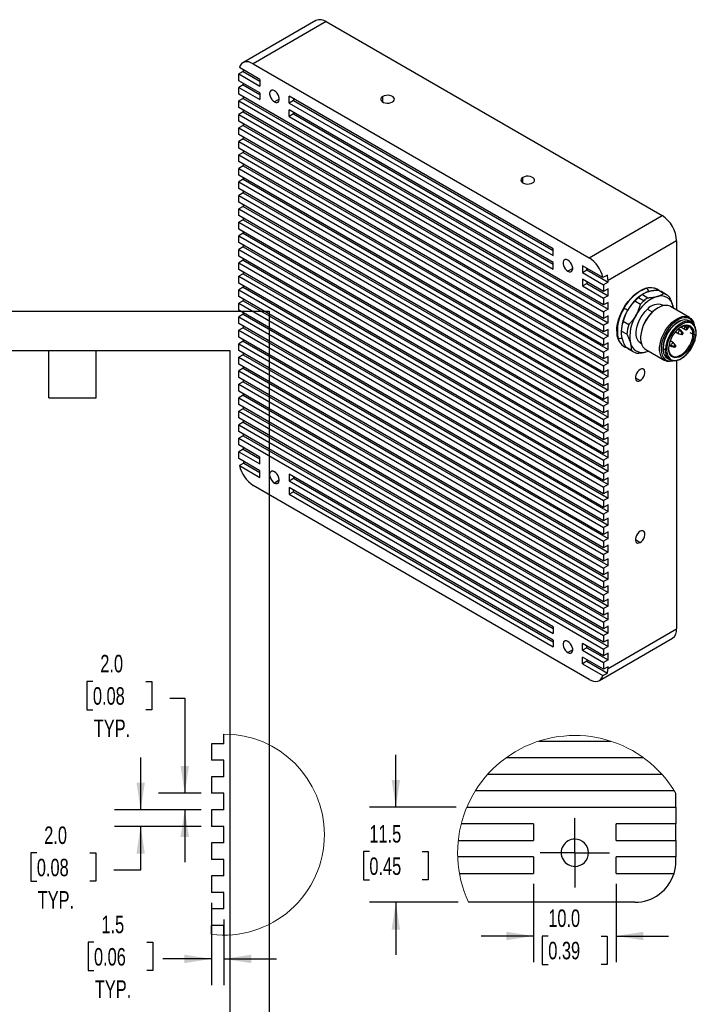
# Model space of a CAD drawing. Header units: millimetres. Extents: x 0 to 543, y 0 to 394.
# Tile 5 of 5: x 359 to 523, y 156 to 394. Entities that reach past the tile are written whole.
import ezdxf

# ---------------------------------------------------------------- set-up
doc = ezdxf.new("R2010")
doc.units = ezdxf.units.MM
doc.header["$LTSCALE"] = 2
doc.linetypes.add('CENTERX2', pattern=[20.32, 12.7, -2.54, 2.54, -2.54])
doc.layers.add('CENTER', color=40, linetype='CENTERX2')
doc.layers.add('DIMENSIONS', color=140, linetype='Continuous', lineweight=25)
doc.layers.add('TEXT', color=140, linetype='Continuous', lineweight=25)
doc.styles.add('SLDTEXTSTYLE0', font='TXT', dxfattribs={"width": 0.7})
doc.dimstyles.new('SLDDIMSTYLE5', dxfattribs={"dimtxt": 4.316016, "dimasz": 6.604, "dimexe": 0, "dimexo": 0.0625, "dimgap": 1.079004, "dimtad": 0, "dimtih": 1, "dimtoh": 1, "dimdec": 1, "dimlfac": 0.5, "dimrnd": 1e-09, "dimzin": 4, "dimdsep": 46, "dimtxsty": 'SLDTEXTSTYLE0', "dimsah": 1, "dimcen": 0.09, "dimadec": 0, "dimazin": 1, "dimtfac": 1, "dimtdec": 1, "dimtmove": 0, "dimatfit": 0, "dimfxl": 0, "dimfrac": 2, "dimtolj": 1, "dimtzin": 12, "dimarcsym": 0})
doc.dimstyles.new('SLDDIMSTYLE6', dxfattribs={"dimtxt": 4.316016, "dimasz": 6.604, "dimexe": 0, "dimexo": 0.0625, "dimgap": 1.079004, "dimtad": 0, "dimtih": 1, "dimtoh": 1, "dimdec": 1, "dimlfac": 0.5, "dimrnd": 1e-09, "dimzin": 12, "dimdsep": 46, "dimtxsty": 'SLDTEXTSTYLE0', "dimsah": 1, "dimcen": 0.09, "dimadec": 0, "dimazin": 3, "dimtfac": 1, "dimtdec": 1, "dimtmove": 0, "dimatfit": 0, "dimfxl": 0, "dimfrac": 2, "dimtolj": 1, "dimtzin": 12, "dimarcsym": 0})

# ---------------------------------------------------------------- blocks, each defined once
blk = doc.blocks.new('_D_17')
at = {"layer": 'DIMENSIONS'}
for p, q in [((376.4, 234.21), (374.95, 234.21)), ((374.95, 234.21), (374.95, 227.35)), ((389.22, 234.21), (390.67, 234.21)), ((390.67, 234.21), (390.67, 227.35)), ((395.02, 230.17), (398.64, 230.17)), ((398.64, 230.17), (398.64, 207.13)), ((374.95, 227.35), (376.4, 227.35)), ((390.67, 227.35), (389.22, 227.35)), ((402.6, 207.13), (392.29, 207.13)), ((402.6, 203.13), (392.29, 203.13)), ((398.64, 203.13), (398.64, 190.43))]:
    blk.add_line(p, q, dxfattribs=at)
for points in [[(398.64, 207.13), (399.66, 213.73), (397.63, 213.73)], [(398.64, 203.13), (397.63, 196.52), (399.66, 196.52)]]:
    blk.add_solid(points, dxfattribs=at)
at = {"layer": 'DIMENSIONS', "char_height": 4.233, "attachment_point": 1, "style": 'SLDTEXTSTYLE0'}
for s, insert in [('2.0', (378.19, 240.64)), ('0.08', (376.4, 232.81)), ('TYP.', (376.61, 224.98))]:
    blk.add_mtext(s, dxfattribs=dict(at, insert=insert))
blk = doc.blocks.new('_D_18')
at = {"layer": 'DIMENSIONS'}
for p, q in [((387.97, 203.13), (387.97, 215.83)), ((402.6, 203.13), (381.62, 203.13)), ((402.6, 199.13), (381.62, 199.13)), ((387.97, 188.64), (387.97, 199.13)), ((362.82, 192.68), (361.37, 192.68)), ((361.37, 192.68), (361.37, 185.82)), ((375.64, 192.68), (377.09, 192.68)), ((377.09, 192.68), (377.09, 185.82)), ((381.44, 188.64), (387.97, 188.64)), ((361.37, 185.82), (362.82, 185.82)), ((377.09, 185.82), (375.64, 185.82))]:
    blk.add_line(p, q, dxfattribs=at)
for points in [[(387.97, 203.13), (388.98, 209.73), (386.95, 209.73)], [(387.97, 199.13), (386.95, 192.52), (388.98, 192.52)]]:
    blk.add_solid(points, dxfattribs=at)
at = {"layer": 'DIMENSIONS', "char_height": 4.233, "attachment_point": 1, "style": 'SLDTEXTSTYLE0'}
for s, insert in [('2.0', (364.61, 199.1)), ('0.08', (362.82, 191.28)), ('TYP.', (363.03, 183.45))]:
    blk.add_mtext(s, dxfattribs=dict(at, insert=insert))
blk = doc.blocks.new('_D_19')
at = {"layer": 'DIMENSIONS'}
for p, q in [((405.14, 180.59), (405.14, 160.69)), ((408.14, 176.59), (408.14, 160.69)), ((376.66, 171.08), (375.22, 171.08)), ((375.22, 171.08), (375.22, 164.22)), ((389.49, 171.08), (390.94, 171.08)), ((390.94, 171.08), (390.94, 164.22)), ((405.14, 167.04), (393.36, 167.04)), ((408.14, 167.04), (420.84, 167.04)), ((375.22, 164.22), (376.66, 164.22)), ((390.94, 164.22), (389.49, 164.22))]:
    blk.add_line(p, q, dxfattribs=at)
for points in [[(405.14, 167.04), (398.53, 168.06), (398.53, 166.02)], [(408.14, 167.04), (414.74, 166.02), (414.74, 168.06)]]:
    blk.add_solid(points, dxfattribs=at)
at = {"layer": 'DIMENSIONS', "char_height": 4.233, "attachment_point": 1, "style": 'SLDTEXTSTYLE0'}
for s, insert in [('1.5', (378.46, 177.5)), ('0.06', (376.66, 169.67)), ('TYP.', (376.87, 161.85))]:
    blk.add_mtext(s, dxfattribs=dict(at, insert=insert))
blk = doc.blocks.new('_D_20')
at = {"layer": 'DIMENSIONS'}
for p, q in [((449.76, 203.74), (449.76, 216.44)), ((464.39, 203.74), (443.41, 203.74)), ((443.35, 193.01), (441.9, 193.01)), ((441.9, 193.01), (441.9, 186.15)), ((456.17, 193.01), (457.62, 193.01)), ((457.62, 193.01), (457.62, 186.15)), ((441.9, 186.15), (443.35, 186.15)), ((457.62, 186.15), (456.17, 186.15)), ((464.84, 180.74), (443.41, 180.74)), ((449.76, 180.74), (449.76, 168.04))]:
    blk.add_line(p, q, dxfattribs=at)
for points in [[(449.76, 203.74), (450.77, 210.34), (448.74, 210.34)], [(449.76, 180.74), (448.74, 174.13), (450.77, 174.13)]]:
    blk.add_solid(points, dxfattribs=at)
at = {"layer": 'DIMENSIONS', "char_height": 4.233, "attachment_point": 1, "style": 'SLDTEXTSTYLE0'}
for s, insert in [('11.5', (443.35, 199.43)), ('0.45', (443.35, 191.61))]:
    blk.add_mtext(s, dxfattribs=dict(at, insert=insert))
blk = doc.blocks.new('_D_21')
at = {"layer": 'DIMENSIONS'}
for p, q in [((483.1, 185.2), (483.1, 166.23)), ((503.1, 185.2), (503.1, 166.23)), ((483.1, 172.58), (470.4, 172.58)), ((486.67, 172.58), (485.22, 172.58)), ((485.22, 172.58), (485.22, 165.72)), ((499.49, 172.58), (500.94, 172.58)), ((500.94, 172.58), (500.94, 165.72)), ((503.1, 172.58), (515.8, 172.58)), ((485.22, 165.72), (486.67, 165.72)), ((500.94, 165.72), (499.49, 165.72))]:
    blk.add_line(p, q, dxfattribs=at)
for points in [[(483.1, 172.58), (476.49, 173.6), (476.49, 171.57)], [(503.1, 172.58), (509.7, 171.57), (509.7, 173.6)]]:
    blk.add_solid(points, dxfattribs=at)
at = {"layer": 'DIMENSIONS', "char_height": 4.233, "attachment_point": 1, "style": 'SLDTEXTSTYLE0'}
for s, insert in [('10.0', (486.67, 179.01)), ('0.39', (486.67, 171.18))]:
    blk.add_mtext(s, dxfattribs=dict(at, insert=insert))
blk = doc.blocks.new('SW_CENTERMARKSYMBOL_11')
at = {"layer": 'CENTER', "color": 0}
for p, q in [((0, 5.08), (0, 8.38)), ((0, 0), (0, 5.08)), ((-5.08, 0), (-8.38, 0)), ((0, 0), (-5.08, 0)), ((0, 0), (0, -5.08)), ((0, 0), (5.08, 0)), ((5.08, 0), (8.38, 0)), ((0, -5.08), (0, -8.38))]:
    blk.add_line(p, q, dxfattribs=at)

msp = doc.modelspace()

# ---------------------------------------------------------------- linework, layer by layer
for p, q in [((430.41, 394.17), (412.73, 383.96)), ((432.91, 393.92), (415.23, 383.71)), ((432.91, 393.92), (514.23, 346.98)), ((412.76, 381.88), (411.7, 381.26)), ((416.82, 379.94), (411.86, 382.8)), ((412.76, 382.28), (412.76, 381.88)), ((412.76, 381.88), (416.82, 379.53)), ((415.23, 383.71), (496.55, 336.77)), ((411.7, 379.63), (411.7, 381.26)), ((411.7, 381.26), (416.82, 378.3)), ((416.82, 376.67), (411.7, 379.63)), ((412.76, 379.02), (412.76, 378.61)), ((416.82, 379.94), (416.82, 378.3)), ((412.76, 378.61), (411.7, 378)), ((411.7, 376.36), (411.7, 378)), ((411.7, 378), (416.82, 375.04)), ((412.76, 378.61), (416.82, 376.26)), ((416.82, 376.67), (416.82, 375.04)), ((500.08, 325.34), (411.7, 376.36)), ((412.76, 375.34), (411.7, 374.73)), ((411.7, 374.73), (500.08, 323.71)), ((411.7, 373.1), (411.7, 374.73)), ((412.76, 375.75), (412.76, 375.34)), ((412.76, 375.34), (501.14, 324.32)), ((421.52, 375.18), (420.36, 374.51)), ((487.89, 338.91), (423.89, 375.86)), ((423.89, 374.22), (423.89, 375.86)), ((424.95, 374.83), (423.89, 374.22)), ((423.89, 374.22), (487.89, 337.28)), ((424.95, 375.24), (424.95, 374.83)), ((424.95, 374.83), (487.89, 338.5)), ((446.59, 374.47), (446.59, 375.82)), ((500.08, 322.07), (411.7, 373.1)), ((412.76, 372.08), (411.7, 371.47)), ((412.76, 372.49), (412.76, 372.08)), ((412.76, 372.08), (501.14, 321.05)), ((487.89, 335.65), (423.89, 372.59)), ((423.89, 370.96), (423.89, 372.59)), ((424.95, 371.98), (424.95, 371.57)), ((411.7, 371.47), (500.08, 320.44)), ((411.7, 369.83), (411.7, 371.47)), ((500.08, 318.81), (411.7, 369.83)), ((424.95, 371.57), (423.89, 370.96)), ((423.89, 370.96), (487.89, 334.01)), ((424.95, 371.57), (487.89, 335.24)), ((412.76, 368.81), (411.7, 368.2)), ((411.7, 368.2), (500.08, 317.17)), ((411.7, 366.57), (411.7, 368.2)), ((412.76, 369.22), (412.76, 368.81)), ((412.76, 368.81), (501.14, 317.79)), ((500.08, 315.54), (411.7, 366.57)), ((412.76, 365.55), (411.7, 364.93)), ((411.7, 364.93), (500.08, 313.91)), ((411.7, 363.3), (411.7, 364.93)), ((412.76, 365.95), (412.76, 365.55)), ((412.76, 365.55), (501.14, 314.52)), ((500.08, 312.27), (411.7, 363.3)), ((412.76, 362.28), (411.7, 361.67)), ((412.76, 362.69), (412.76, 362.28)), ((412.76, 362.28), (501.14, 311.25)), ((411.7, 361.67), (500.08, 310.64)), ((411.7, 360.03), (411.7, 361.67)), ((500.08, 309.01), (411.7, 360.03)), ((412.76, 359.01), (411.7, 358.4)), ((411.7, 358.4), (500.08, 307.38)), ((411.7, 356.77), (411.7, 358.4)), ((412.76, 359.42), (412.76, 359.01)), ((412.76, 359.01), (501.14, 307.99)), ((500.08, 305.74), (411.7, 356.77)), ((412.76, 355.75), (411.7, 355.13)), ((411.7, 355.13), (500.08, 304.11)), ((411.7, 353.5), (411.7, 355.13)), ((412.76, 356.16), (412.76, 355.75)), ((412.76, 355.75), (501.14, 304.72)), ((480.53, 354.87), (480.53, 356.22)), ((500.08, 302.48), (411.7, 353.5)), ((412.76, 352.89), (412.76, 352.48)), ((412.76, 352.48), (411.7, 351.87)), ((411.7, 350.24), (411.7, 351.87)), ((411.7, 351.87), (500.08, 300.84)), ((412.76, 352.48), (501.14, 301.46)), ((500.08, 299.21), (411.7, 350.24)), ((412.76, 349.21), (411.7, 348.6)), ((411.7, 348.6), (500.08, 297.58)), ((411.7, 346.97), (411.7, 348.6)), ((412.76, 349.62), (412.76, 349.21)), ((412.76, 349.21), (501.14, 298.19)), ((500.08, 295.94), (411.7, 346.97)), ((412.76, 345.95), (411.7, 345.34)), ((412.76, 346.36), (412.76, 345.95)), ((412.76, 345.95), (501.14, 294.92)), ((496.55, 336.77), (514.23, 346.98)), ((411.7, 343.7), (411.7, 345.34)), ((411.7, 345.34), (500.08, 294.31)), ((500.08, 292.68), (411.7, 343.7)), ((412.76, 342.68), (411.7, 342.07)), ((411.7, 342.07), (500.08, 291.04)), ((411.7, 340.44), (411.7, 342.07)), ((412.76, 343.09), (412.76, 342.68)), ((412.76, 342.68), (501.14, 291.66)), ((517.76, 340.85), (501.14, 331.26)), ((517.76, 340.85), (517.76, 324.1)), ((500.08, 289.41), (411.7, 340.44)), ((412.76, 339.42), (411.7, 338.8)), ((411.7, 338.8), (500.08, 287.78)), ((411.7, 337.17), (411.7, 338.8)), ((412.76, 339.82), (412.76, 339.42)), ((412.76, 339.42), (501.14, 288.39)), ((487.89, 337.28), (487.89, 338.91)), ((500.08, 286.15), (411.7, 337.17)), ((412.76, 336.15), (411.7, 335.54)), ((412.76, 336.56), (412.76, 336.15)), ((412.76, 336.15), (501.14, 285.12)), ((411.7, 333.9), (411.7, 335.54)), ((411.7, 335.54), (500.08, 284.51)), ((500.08, 282.88), (411.7, 333.9)), ((487.89, 334.01), (487.89, 335.65)), ((492.59, 334.16), (491.42, 333.48)), ((499.92, 331.97), (494.96, 334.83)), ((494.96, 334.83), (494.96, 333.2)), ((494.96, 333.2), (496.02, 333.81)), ((496.02, 333.81), (496.02, 334.22)), ((496.02, 333.81), (501.14, 330.85)), ((412.76, 332.88), (411.7, 332.27)), ((411.7, 332.27), (500.08, 281.25)), ((411.7, 330.64), (411.7, 332.27)), ((412.76, 333.29), (412.76, 332.88)), ((412.76, 332.88), (501.14, 281.86)), ((494.96, 333.2), (500.08, 330.24)), ((500.08, 328.61), (494.96, 331.56)), ((494.96, 331.56), (494.96, 329.93)), ((500.98, 332.58), (499.92, 331.97)), ((500.08, 279.61), (411.7, 330.64)), ((412.76, 329.62), (411.7, 329.01)), ((411.7, 329.01), (500.08, 277.98)), ((411.7, 327.37), (411.7, 329.01)), ((412.76, 330.03), (412.76, 329.62)), ((412.76, 329.62), (501.14, 278.59)), ((494.96, 329.93), (496.02, 330.54)), ((494.96, 329.93), (500.08, 326.97)), ((496.02, 330.95), (496.02, 330.54)), ((496.02, 330.54), (501.14, 327.58)), ((501.14, 330.85), (500.08, 330.24)), ((500.08, 330.24), (500.08, 328.61)), ((501.14, 329.22), (500.08, 328.61)), ((501.14, 330.85), (501.14, 331.26)), ((501.14, 327.58), (501.14, 329.22)), ((513.02, 329.15), (512.92, 329.2)), ((500.08, 276.35), (411.7, 327.37)), ((412.76, 326.76), (412.76, 326.35)), ((501.14, 327.58), (500.08, 326.97)), ((500.08, 326.97), (500.08, 325.34)), ((508.52, 327.13), (509.86, 326.35)), ((509.45, 327.86), (510.8, 327.09)), ((509.83, 328.11), (509.63, 327.99)), ((514.6, 328.11), (513.26, 328.88)), ((515.33, 327.82), (513.98, 328.59)), ((412.76, 326.35), (411.7, 325.74)), ((411.7, 325.74), (500.08, 274.71)), ((411.7, 324.11), (411.7, 325.74)), ((412.76, 326.35), (501.14, 275.33)), ((501.14, 325.95), (500.08, 325.34)), ((501.14, 324.32), (500.08, 323.71)), ((501.14, 324.32), (501.14, 325.95)), ((508.97, 325.46), (507.63, 326.24)), ((510.71, 324.3), (511.87, 323.64)), ((513.27, 324.66), (513.09, 324.56)), ((514.52, 325.17), (514.33, 325.27)), ((520.87, 322.31), (516.27, 324.96)), ((516.93, 324.58), (516.8, 325.23)), ((516.8, 325.23), (516.92, 324.59)), ((500.08, 273.08), (411.7, 324.11)), ((412.76, 323.09), (411.7, 322.47)), ((411.7, 320.84), (411.7, 322.47)), ((411.7, 322.47), (500.08, 271.45)), ((412.76, 323.49), (412.76, 323.09)), ((412.76, 323.09), (501.14, 272.06)), ((500.08, 323.71), (500.08, 322.07)), ((501.14, 322.69), (500.08, 322.07)), ((501.14, 321.05), (501.14, 322.69)), ((500.08, 269.81), (411.7, 320.84)), ((412.76, 319.82), (411.7, 319.21)), ((412.76, 320.23), (412.76, 319.82)), ((412.76, 319.82), (501.14, 268.79)), ((501.14, 321.05), (500.08, 320.44)), ((500.08, 320.44), (500.08, 318.81)), ((501.14, 319.42), (500.08, 318.81)), ((501.14, 317.79), (501.14, 319.42)), ((504.84, 321.42), (506.19, 320.64)), ((518.54, 319.17), (518.05, 319.45)), ((518.79, 319.2), (518.17, 319.56)), ((518.77, 320), (519.8, 319.4)), ((519.51, 320.26), (519.8, 320.09)), ((519.8, 320.09), (519.95, 320.35)), ((520.42, 320.33), (520.16, 319.89)), ((520.46, 319.71), (520.76, 320.22)), ((520.49, 319.66), (520.51, 319.69)), ((520.51, 319.68), (520.8, 320.18)), ((521.38, 321.15), (520.81, 321.48)), ((411.7, 319.21), (500.08, 268.18)), ((411.7, 317.57), (411.7, 319.21)), ((500.08, 266.55), (411.7, 317.57)), ((501.14, 317.79), (500.08, 317.17)), ((500.08, 317.17), (500.08, 315.54)), ((504.33, 318.81), (504.33, 318.58)), ((505.7, 318.25), (504.35, 319.02)), ((509.03, 317.52), (509.03, 317.31)), ((517.45, 318.82), (518.29, 318.33)), ((518.35, 318.31), (519.02, 318.21)), ((518.54, 319.17), (519.11, 318.63)), ((519.26, 318.63), (518.84, 319.16)), ((520.98, 318.7), (521.69, 318.3)), ((412.76, 316.55), (411.7, 315.94)), ((411.7, 315.94), (500.08, 264.92)), ((411.7, 314.31), (411.7, 315.94)), ((412.76, 316.96), (412.76, 316.55)), ((412.76, 316.55), (501.14, 265.53)), ((501.14, 316.15), (500.08, 315.54)), ((501.14, 314.52), (501.14, 316.15)), ((504.92, 315.35), (505.02, 315.29)), ((505.37, 315.22), (506.71, 314.44)), ((505.98, 314.74), (507.33, 313.96)), ((509.03, 316.09), (509.22, 315.99)), ((515.04, 314.46), (514.47, 314.79)), ((514.47, 314.79), (514.51, 314.2)), ((515.33, 314.66), (515.32, 314.46)), ((515.82, 314.74), (515.82, 314.9)), ((515.88, 314.83), (515.88, 314.96)), ((515.9, 315.63), (516.52, 315.27)), ((515.93, 315.78), (516.42, 315.5)), ((517.02, 316.14), (516.18, 316.62)), ((517.17, 315.27), (516.42, 315.5)), ((516.58, 315.25), (517.25, 315.15)), ((517.49, 315.56), (517.07, 316.09)), ((500.08, 263.28), (411.7, 314.31)), ((412.76, 313.29), (411.7, 312.67)), ((411.7, 311.04), (411.7, 312.67)), ((411.7, 312.67), (500.08, 261.65)), ((412.76, 313.7), (412.76, 313.29)), ((412.76, 313.29), (501.14, 262.26)), ((501.14, 314.52), (500.08, 313.91)), ((500.08, 313.91), (500.08, 312.27)), ((501.14, 312.89), (500.08, 312.27)), ((501.14, 311.25), (501.14, 312.89)), ((510.27, 314.57), (514.86, 311.92)), ((510.31, 313.98), (510.93, 314.19)), ((510.31, 313.98), (510.92, 314.19)), ((515.08, 313.88), (515.04, 314.46)), ((515.56, 312.38), (516.13, 312.06)), ((500.08, 260.02), (411.7, 311.04)), ((412.76, 310.02), (411.7, 309.41)), ((412.76, 310.43), (412.76, 310.02)), ((412.76, 310.02), (501.14, 259)), ((501.14, 311.25), (500.08, 310.64)), ((500.08, 310.64), (500.08, 309.01)), ((517.76, 311.9), (517.76, 246.95)), ((411.7, 309.41), (500.08, 258.38)), ((411.7, 307.78), (411.7, 309.41)), ((500.08, 256.75), (411.7, 307.78)), ((501.14, 309.62), (500.08, 309.01)), ((501.14, 307.99), (500.08, 307.38)), ((501.14, 307.99), (501.14, 309.62)), ((507.76, 307.72), (508.92, 307.05)), ((412.76, 306.75), (411.7, 306.14)), ((411.7, 306.14), (500.08, 255.12)), ((411.7, 304.51), (411.7, 306.14)), ((412.76, 307.16), (412.76, 306.75)), ((412.76, 306.75), (501.14, 255.73)), ((500.08, 307.38), (500.08, 305.74)), ((501.14, 306.35), (500.08, 305.74)), ((501.14, 304.72), (501.14, 306.35)), ((500.08, 253.48), (411.7, 304.51)), ((412.76, 303.49), (411.7, 302.88)), ((411.7, 302.88), (500.08, 251.85)), ((411.7, 301.24), (411.7, 302.88)), ((412.76, 303.9), (412.76, 303.49)), ((412.76, 303.49), (501.14, 252.46)), ((501.14, 304.72), (500.08, 304.11)), ((500.08, 304.11), (500.08, 302.48)), ((501.14, 303.09), (500.08, 302.48)), ((501.14, 301.46), (501.14, 303.09)), ((500.08, 250.22), (411.7, 301.24)), ((412.76, 300.63), (412.76, 300.22)), ((501.14, 301.46), (500.08, 300.84)), ((500.08, 300.84), (500.08, 299.21)), ((412.76, 300.22), (411.7, 299.61)), ((411.7, 299.61), (500.08, 248.58)), ((411.7, 297.98), (411.7, 299.61)), ((500.08, 246.95), (411.7, 297.98)), ((412.76, 300.22), (501.14, 249.2)), ((501.14, 299.82), (500.08, 299.21)), ((501.14, 298.19), (500.08, 297.58)), ((501.14, 298.19), (501.14, 299.82)), ((412.76, 296.96), (411.7, 296.34)), ((411.7, 296.34), (500.08, 245.32)), ((411.7, 294.71), (411.7, 296.34)), ((412.76, 297.36), (412.76, 296.96)), ((412.76, 296.96), (501.14, 245.93)), ((500.08, 297.58), (500.08, 295.94)), ((501.14, 296.56), (500.08, 295.94)), ((501.14, 294.92), (501.14, 296.56)), ((500.08, 243.69), (411.7, 294.71)), ((412.76, 293.69), (411.7, 293.08)), ((412.76, 294.1), (412.76, 293.69)), ((412.76, 293.69), (501.14, 242.66)), ((501.14, 294.92), (500.08, 294.31)), ((500.08, 294.31), (500.08, 292.68)), ((501.14, 293.29), (500.08, 292.68)), ((501.14, 291.66), (501.14, 293.29)), ((411.7, 293.08), (500.08, 242.05)), ((411.7, 291.44), (411.7, 293.08)), ((416.82, 288.48), (411.7, 291.44)), ((412.76, 290.83), (412.76, 290.42)), ((501.14, 291.66), (500.08, 291.04)), ((500.08, 291.04), (500.08, 289.41)), ((412.76, 290.42), (411.7, 289.81)), ((411.7, 288.18), (411.7, 289.81)), ((411.7, 289.81), (416.82, 286.85)), ((412.76, 290.42), (416.82, 288.08)), ((416.82, 286.85), (416.82, 288.48)), ((501.14, 290.02), (500.08, 289.41)), ((501.14, 288.39), (500.08, 287.78)), ((501.14, 288.39), (501.14, 290.02)), ((416.82, 285.22), (411.7, 288.18)), ((412.92, 287.06), (411.86, 286.45)), ((411.86, 286.45), (416.82, 283.59)), ((412.92, 287.06), (416.82, 284.81)), ((500.08, 287.78), (500.08, 286.15)), ((501.14, 286.76), (500.08, 286.15)), ((501.14, 285.12), (501.14, 286.76)), ((416.82, 283.59), (416.82, 285.22)), ((487.89, 247.46), (423.89, 284.4)), ((423.89, 284.4), (423.89, 282.77)), ((424.95, 283.79), (424.95, 283.38)), ((501.14, 285.12), (500.08, 284.51)), ((500.08, 284.51), (500.08, 282.88)), ((496.55, 234.7), (415.23, 281.65)), ((421.52, 282.91), (420.36, 282.24)), ((423.89, 282.77), (424.95, 283.38)), ((423.89, 282.77), (487.89, 245.83)), ((424.95, 283.38), (487.89, 247.05)), ((501.14, 283.49), (500.08, 282.88)), ((501.14, 281.86), (500.08, 281.25)), ((500.08, 281.25), (500.08, 279.61)), ((501.14, 281.86), (501.14, 283.49)), ((487.89, 244.19), (423.89, 281.14)), ((423.89, 281.14), (423.89, 279.5)), ((423.89, 279.5), (424.95, 280.12)), ((423.89, 279.5), (487.89, 242.56)), ((424.95, 280.12), (424.95, 280.52)), ((424.95, 280.12), (487.89, 243.79)), ((501.14, 280.23), (500.08, 279.61)), ((501.14, 278.59), (501.14, 280.23)), ((501.14, 278.59), (500.08, 277.98)), ((500.08, 277.98), (500.08, 276.35)), ((501.14, 276.96), (500.08, 276.35)), ((501.14, 275.33), (501.14, 276.96)), ((501.14, 275.33), (500.08, 274.71)), ((500.08, 274.71), (500.08, 273.08)), ((501.14, 273.69), (500.08, 273.08)), ((501.14, 272.06), (500.08, 271.45)), ((501.14, 272.06), (501.14, 273.69)), ((500.08, 271.45), (500.08, 269.81)), ((501.14, 270.43), (500.08, 269.81)), ((501.14, 268.79), (501.14, 270.43)), ((501.14, 268.79), (500.08, 268.18)), ((500.08, 268.18), (500.08, 266.55)), ((501.14, 267.16), (500.08, 266.55)), ((501.14, 265.53), (501.14, 267.16)), ((507.76, 268.53), (508.92, 267.85)), ((501.14, 265.53), (500.08, 264.92)), ((500.08, 264.92), (500.08, 263.28)), ((501.14, 263.89), (500.08, 263.28)), ((501.14, 262.26), (500.08, 261.65)), ((501.14, 262.26), (501.14, 263.89)), ((500.08, 261.65), (500.08, 260.02)), ((501.14, 260.63), (500.08, 260.02)), ((501.14, 259), (501.14, 260.63)), ((501.14, 259), (500.08, 258.38)), ((500.08, 258.38), (500.08, 256.75)), ((501.14, 257.36), (500.08, 256.75)), ((501.14, 255.73), (500.08, 255.12)), ((500.08, 255.12), (500.08, 253.48)), ((501.14, 255.73), (501.14, 257.36)), ((501.14, 254.1), (500.08, 253.48)), ((501.14, 252.46), (501.14, 254.1)), ((501.14, 252.46), (500.08, 251.85)), ((500.08, 251.85), (500.08, 250.22)), ((501.14, 250.83), (500.08, 250.22)), ((501.14, 249.2), (501.14, 250.83)), ((501.14, 249.2), (500.08, 248.58)), ((500.08, 248.58), (500.08, 246.95)), ((487.89, 247.46), (487.89, 245.83)), ((501.14, 247.56), (500.08, 246.95)), ((501.14, 245.93), (500.08, 245.32)), ((501.14, 245.93), (501.14, 247.56)), ((501.14, 237.36), (517.76, 246.95)), ((487.89, 244.19), (487.89, 242.56)), ((500.08, 240.42), (494.96, 243.38)), ((494.96, 241.75), (494.96, 243.38)), ((499.05, 234.46), (516.73, 244.66)), ((500.08, 245.32), (500.08, 243.69)), ((501.14, 244.3), (500.08, 243.69)), ((501.14, 242.66), (501.14, 244.3)), ((492.59, 241.89), (491.42, 241.21)), ((496.02, 242.36), (494.96, 241.75)), ((494.96, 241.75), (500.08, 238.79)), ((496.02, 242.36), (496.02, 242.77)), ((496.02, 242.36), (501.14, 239.4)), ((501.14, 242.66), (500.08, 242.05)), ((500.08, 242.05), (500.08, 240.42)), ((501.14, 241.03), (500.08, 240.42)), ((501.14, 239.4), (501.14, 241.03)), ((500.08, 237.15), (494.96, 240.11)), ((494.96, 238.48), (494.96, 240.11)), ((496.02, 239.09), (494.96, 238.48)), ((494.96, 238.48), (499.92, 235.61)), ((496.02, 239.5), (496.02, 239.09)), ((496.02, 239.09), (500.98, 236.23)), ((501.14, 239.4), (500.08, 238.79)), ((500.08, 238.79), (500.08, 237.15)), ((499.92, 235.61), (500.98, 236.23)), ((501.14, 237.77), (500.08, 237.15)), ((501.14, 237.36), (501.14, 237.77)), ((408.14, 219.13), (408.14, 221.45)), ((484.35, 219.74), (501.84, 219.74)), ((408.14, 219.13), (405.14, 219.13)), ((405.14, 219.13), (405.14, 215.13)), ((408.14, 215.13), (405.14, 215.13)), ((408.14, 211.13), (408.14, 215.13)), ((509.72, 215.74), (476.47, 215.74)), ((408.14, 211.13), (405.14, 211.13)), ((405.14, 211.13), (405.14, 207.13)), ((472.01, 211.74), (514.18, 211.74)), ((517.19, 207.74), (469, 207.74)), ((408.14, 207.13), (405.14, 207.13)), ((408.14, 203.13), (408.14, 207.13)), ((517.6, 203.74), (517.6, 207.06)), ((408.14, 203.13), (405.14, 203.13)), ((405.14, 203.13), (405.14, 199.13)), ((466.93, 203.74), (517.6, 203.74)), ((517.6, 203.74), (517.6, 199.74)), ((408.14, 199.13), (405.14, 199.13)), ((408.14, 195.13), (408.14, 199.13)), ((483.1, 199.74), (465.59, 199.74)), ((483.1, 199.74), (483.1, 195.74)), ((517.6, 199.74), (503.1, 199.74)), ((503.1, 195.74), (503.1, 199.74)), ((517.6, 195.74), (517.6, 199.74)), ((464.88, 195.74), (483.1, 195.74)), ((493.1, 192.74), (493.1, 196.04)), ((503.1, 195.74), (517.6, 195.74)), ((517.6, 195.74), (517.6, 191.74)), ((408.14, 195.13), (405.14, 195.13)), ((405.14, 195.13), (405.14, 191.13)), ((408.14, 191.13), (405.14, 191.13)), ((408.14, 187.13), (408.14, 191.13)), ((483.1, 191.74), (464.73, 191.74)), ((483.1, 191.74), (483.1, 187.74)), ((493.1, 192.74), (493.1, 189.44)), ((517.6, 191.74), (503.1, 191.74)), ((503.1, 187.74), (503.1, 191.74)), ((517.6, 190.74), (517.6, 191.74)), ((408.14, 187.13), (405.14, 187.13)), ((405.14, 187.13), (405.14, 183.13)), ((465.16, 187.74), (483.1, 187.74)), ((503.1, 187.74), (517.14, 187.74)), ((408.14, 183.13), (405.14, 183.13)), ((408.14, 179.13), (408.14, 183.13)), ((405.14, 179.13), (405.14, 175.13)), ((408.14, 179.13), (405.14, 179.13)), ((507.6, 180.74), (467.38, 180.74)), ((408.14, 175.13), (405.14, 175.13)), ((405.14, 172.99), (405.14, 175.13)), ((408.14, 172.8), (408.14, 175.13))]:
    msp.add_line(p, q)
at = {"color": 7, "linetype": 'Continuous'}
for p, q in [((0, 323.85), (419.1, 323.85)), ((419.1, 323.85), (419.1, 0))]:
    msp.add_line(p, q, dxfattribs=at)
at = {"flags": 128}
for points in [[(415.23, 383.71), (414.67, 383.98), (414.13, 384.15), (413.62, 384.2), (413.14, 384.13), (412.72, 383.95), (412.36, 383.67), (412.07, 383.28), (411.86, 382.8)], [(420.36, 377.2), (420.03, 377.34), (419.73, 377.35), (419.48, 377.25), (419.3, 377.03), (419.2, 376.71), (419.2, 376.33), (419.3, 375.91), (419.48, 375.48), (419.73, 375.09), (420.03, 374.75), (420.36, 374.51)], [(420.36, 374.51), (420.69, 374.37), (420.99, 374.36), (421.24, 374.46), (421.42, 374.68), (421.51, 375), (421.51, 375.38), (421.42, 375.8), (421.24, 376.23), (420.99, 376.62), (420.69, 376.96), (420.36, 377.2)], [(446.59, 375.82), (446.31, 375.6), (446.15, 375.34), (446.11, 375.07), (446.21, 374.81), (446.44, 374.57), (446.77, 374.38), (447.18, 374.25), (447.64, 374.19), (448.11, 374.21), (448.55, 374.31), (448.92, 374.47)], [(448.92, 374.47), (449.21, 374.69), (449.37, 374.94), (449.4, 375.21), (449.3, 375.47), (449.08, 375.71), (448.75, 375.9), (448.33, 376.03), (447.88, 376.09), (447.41, 376.07), (446.97, 375.98), (446.59, 375.82)], [(480.53, 356.22), (480.25, 356), (480.09, 355.75), (480.05, 355.48), (480.15, 355.21), (480.38, 354.98), (480.71, 354.79), (481.12, 354.66), (481.58, 354.6), (482.05, 354.62), (482.49, 354.71), (482.87, 354.87)], [(482.87, 354.87), (483.15, 355.09), (483.31, 355.35), (483.35, 355.62), (483.25, 355.88), (483.02, 356.12), (482.69, 356.31), (482.28, 356.44), (481.82, 356.5), (481.35, 356.48), (480.91, 356.38), (480.53, 356.22)], [(491.42, 336.18), (491.09, 336.31), (490.79, 336.33), (490.54, 336.22), (490.36, 336), (490.27, 335.69), (490.27, 335.31), (490.36, 334.88), (490.54, 334.46), (490.79, 334.06), (491.09, 333.73), (491.42, 333.48)], [(491.42, 333.48), (491.75, 333.35), (492.05, 333.33), (492.3, 333.44), (492.48, 333.66), (492.58, 333.97), (492.58, 334.36), (492.48, 334.78), (492.3, 335.2), (492.05, 335.6), (491.75, 335.93), (491.42, 336.18)], [(503.27, 319.01), (503.31, 319.87), (503.45, 320.77), (503.68, 321.7), (503.99, 322.64), (504.39, 323.57), (504.86, 324.47), (505.4, 325.35), (505.99, 326.17), (506.63, 326.93), (507.31, 327.61), (508.02, 328.2), (508.74, 328.7), (509.47, 329.09), (510.18, 329.37), (510.88, 329.53), (511.54, 329.58), (512.16, 329.5), (512.73, 329.31), (512.92, 329.2)], [(509.03, 316.09), (508.9, 316.18), (508.54, 316.51), (508.26, 316.95), (508.06, 317.47), (507.95, 318.08), (507.94, 318.75), (508.01, 319.47), (508.18, 320.22), (508.44, 320.97), (508.77, 321.73), (509.17, 322.45), (509.64, 323.14), (510.16, 323.76), (510.71, 324.3)], [(516.27, 324.96), (516.16, 325.02), (515.66, 325.19), (515.12, 325.24), (514.53, 325.17), (513.91, 324.97), (513.27, 324.66), (512.64, 324.24), (512.02, 323.72), (511.43, 323.12), (510.88, 322.43), (510.39, 321.69), (509.96, 320.9), (509.6, 320.09), (509.32, 319.27), (509.14, 318.47), (509.04, 317.69), (509.04, 316.96), (509.14, 316.29), (509.32, 315.69), (509.6, 315.19), (509.96, 314.79), (510.27, 314.57)], [(516.98, 311.81), (516.61, 311.71), (516.02, 311.64), (515.47, 311.69), (514.98, 311.86), (514.55, 312.14), (514.19, 312.54), (513.92, 313.04), (513.73, 313.64), (513.63, 314.31), (513.63, 315.04), (513.73, 315.82), (513.92, 316.62), (514.19, 317.44), (514.55, 318.25), (514.98, 319.04), (515.47, 319.78), (516.02, 320.47), (516.61, 321.07), (517.23, 321.59), (517.87, 322.01), (518.5, 322.32), (519.12, 322.52), (519.71, 322.59), (520.26, 322.54), (520.75, 322.37), (521.18, 322.08), (521.54, 321.69), (521.81, 321.18), (522, 320.59), (522.02, 320.53)], [(521.92, 320.67), (521.75, 321.07), (521.46, 321.53), (521.08, 321.88), (520.63, 322.12), (520.12, 322.24), (519.56, 322.24), (518.97, 322.11), (518.36, 321.87), (517.73, 321.51), (517.12, 321.04), (516.53, 320.49), (515.97, 319.85), (515.46, 319.14), (515.01, 318.38), (514.63, 317.59), (514.34, 316.79), (514.13, 315.99), (514.01, 315.22), (513.98, 314.49), (514.06, 313.81), (514.22, 313.22), (514.47, 312.71), (514.81, 312.3), (515.23, 312), (515.71, 311.82), (516.24, 311.76), (516.81, 311.83)], [(522.46, 318.58), (522.42, 319.23), (522.27, 319.81), (522.03, 320.3), (521.71, 320.68), (521.31, 320.95), (520.85, 321.1), (520.33, 321.12), (519.77, 321.02), (519.57, 320.96)], [(519.8, 319.4), (519.79, 319.41), (519.71, 319.52), (519.68, 319.68), (519.71, 319.89), (519.8, 320.09)], [(519.8, 320.09), (519.85, 320.07), (519.9, 320.04), (519.95, 320.01), (520, 319.98), (520.05, 319.95), (520.09, 319.93), (520.13, 319.91), (520.16, 319.89)], [(520.16, 319.89), (520.12, 319.78), (520.1, 319.68), (520.12, 319.6), (520.16, 319.54), (520.23, 319.53), (520.3, 319.55), (520.38, 319.61), (520.45, 319.7)], [(520.46, 319.71), (520.49, 319.7), (520.51, 319.69), (520.51, 319.68), (520.51, 319.68)], [(520.95, 320.11), (520.92, 320.14), (520.83, 320.2)], [(515.32, 314.46), (515.37, 313.81), (515.52, 313.23), (515.75, 312.75), (516.08, 312.36), (516.47, 312.09), (516.94, 311.94), (517.46, 311.92), (518.02, 312.02), (518.6, 312.24), (519.19, 312.58), (519.77, 313.03), (520.33, 313.57), (520.85, 314.2), (521.31, 314.88), (521.71, 315.61), (522.03, 316.37), (522.27, 317.13), (522.42, 317.88), (522.46, 318.58)], [(521.97, 318.3), (521.92, 317.65), (521.78, 316.97), (521.56, 316.28), (521.25, 315.6), (520.87, 314.94), (520.43, 314.33), (519.95, 313.79), (519.43, 313.33), (518.89, 312.97), (518.36, 312.71), (517.84, 312.58), (517.36, 312.56), (516.92, 312.66), (516.54, 312.88), (516.23, 313.21), (516, 313.64), (515.86, 314.16), (515.82, 314.74)], [(516.68, 313.01), (516.98, 312.88), (517.44, 312.81), (517.95, 312.88), (518.48, 313.07), (519.02, 313.38), (519.55, 313.81), (520.06, 314.32), (520.52, 314.92), (520.92, 315.57), (521.25, 316.26), (521.49, 316.96), (521.64, 317.64), (521.69, 318.3)], [(518.35, 318.31), (518.29, 318.33), (518.21, 318.42), (518.19, 318.56), (518.21, 318.73), (518.29, 318.91), (518.4, 319.06), (518.54, 319.17)], [(518.54, 319.17), (518.67, 319.22), (518.79, 319.2), (518.84, 319.16)], [(519.02, 318.22), (518.99, 318.22), (518.96, 318.27), (518.94, 318.34), (518.96, 318.42), (518.99, 318.5), (519.05, 318.58), (519.11, 318.63)], [(519.11, 318.63), (519.18, 318.66), (519.23, 318.64), (519.25, 318.63)], [(519.19, 318.24), (519.21, 318.25), (519.24, 318.3), (519.25, 318.36), (519.24, 318.43), (519.21, 318.5), (519.17, 318.57), (519.11, 318.63)], [(516.42, 315.5), (516.45, 315.67), (516.52, 315.85), (516.64, 316), (516.77, 316.11), (516.91, 316.16), (517.02, 316.14), (517.07, 316.09)], [(516.58, 315.25), (516.52, 315.27), (516.45, 315.36), (516.42, 315.5)], [(517.17, 315.27), (517.19, 315.36), (517.22, 315.44), (517.28, 315.52), (517.35, 315.57), (517.41, 315.59), (517.47, 315.58), (517.49, 315.57)], [(517.17, 315.27), (517.25, 315.26), (517.33, 315.25), (517.41, 315.27), (517.48, 315.3), (517.53, 315.33), (517.55, 315.38), (517.55, 315.4)], [(517.25, 315.15), (517.22, 315.16), (517.19, 315.21), (517.17, 315.27)], [(516.55, 313.09), (516.58, 313.07), (516.68, 313.01)], [(508.92, 307.05), (509.25, 307.29), (509.55, 307.63), (509.8, 308.02), (509.98, 308.45), (510.08, 308.87), (510.08, 309.25), (509.98, 309.57), (509.8, 309.79), (509.55, 309.89), (509.25, 309.88), (508.92, 309.74)], [(508.92, 309.74), (508.59, 309.5), (508.29, 309.16), (508.04, 308.77), (507.86, 308.34), (507.77, 307.92), (507.77, 307.54), (507.86, 307.22), (508.04, 307), (508.29, 306.9), (508.59, 306.91), (508.92, 307.05)], [(420.36, 284.93), (420.03, 285.07), (419.73, 285.08), (419.48, 284.98), (419.3, 284.76), (419.2, 284.44), (419.2, 284.06), (419.3, 283.64), (419.48, 283.21), (419.73, 282.82), (420.03, 282.48), (420.36, 282.24)], [(420.36, 282.24), (420.69, 282.1), (420.99, 282.09), (421.24, 282.19), (421.42, 282.41), (421.51, 282.73), (421.51, 283.11), (421.42, 283.53), (421.24, 283.96), (420.99, 284.36), (420.69, 284.69), (420.36, 284.93)], [(508.92, 270.55), (508.59, 270.3), (508.29, 269.97), (508.04, 269.57), (507.86, 269.15), (507.77, 268.73), (507.77, 268.34), (507.86, 268.03), (508.04, 267.81), (508.29, 267.7), (508.59, 267.72), (508.92, 267.85)], [(508.92, 267.85), (509.25, 268.1), (509.55, 268.43), (509.8, 268.83), (509.98, 269.25), (510.08, 269.68), (510.08, 270.06), (509.98, 270.37), (509.8, 270.59), (509.55, 270.7), (509.25, 270.68), (508.92, 270.55)], [(491.42, 243.91), (491.09, 244.04), (490.79, 244.06), (490.54, 243.95), (490.36, 243.73), (490.27, 243.42), (490.27, 243.04), (490.36, 242.61), (490.54, 242.19), (490.79, 241.79), (491.09, 241.46), (491.42, 241.21)], [(491.42, 241.21), (491.75, 241.08), (492.05, 241.06), (492.3, 241.17), (492.48, 241.39), (492.58, 241.7), (492.58, 242.09), (492.48, 242.51), (492.3, 242.93), (492.05, 243.33), (491.75, 243.66), (491.42, 243.91)], [(496.55, 234.7), (497.11, 234.43), (497.65, 234.27), (498.16, 234.22), (498.64, 234.29), (499.06, 234.46), (499.42, 234.75), (499.71, 235.14), (499.92, 235.61)]]:
    msp.add_lwpolyline(points, dxfattribs=at)
for centre, radius, start, end in [((431.44, 391.88), 2.51, 54.3411, 114.3485), ((510.12, 340.52), 7.65, 2.4764, 57.5236), ((492.29, 330.2), 7.83, 13.0534, 57.0786), ((495.35, 331.21), 5.79, 0.4524, 13.6262), ((513.96, 319.95), 10.05, 110.2567, 152.8704), ((511.48, 326.23), 3.3, 62.18, 107.6081), ((515.34, 318.83), 10.79, 121.9225, 151.1825), ((516.1, 318.6), 11.41, 131.6456, 137.9771), ((516.31, 318.55), 9.42, 110.2567, 152.8704), ((514.89, 319.97), 9.58, 124.5642, 131.6776), ((516.23, 319.2), 9.58, 124.5642, 131.6776), ((513.98, 324.68), 2.87, 11.07, 108.9193), ((512.62, 326.22), 2.73, 60.0932, 76.5153), ((513.97, 325.47), 2.71, 43.4216, 76.5677), ((513.46, 319.08), 10.05, 147.1309, 189.7398), ((517.44, 317.83), 11.41, 131.6456, 137.9771), ((517.79, 317.16), 8.76, 122.3842, 177.6211), ((513.17, 322.36), 3.14, 68.3368, 141.6601), ((515.11, 318.45), 10.79, 148.8177, 178.082), ((515.84, 317.74), 9.42, 147.1309, 189.7398), ((514.8, 318.13), 10.49, 161.7425, 175.1282), ((516.15, 317.36), 10.49, 161.7425, 175.1282), ((522.29, 314.52), 7.82, 116.9406, 178.0252), ((522.8, 314.23), 7.76, 116.6759, 178.2807), ((522.79, 314.21), 7.47, 115.5116, 176.567), ((522.36, 314.5), 6.56, 120.0095, 176.511), ((519.76, 319.24), 2.47, 64.8964, 114.2637), ((520.11, 318.6), 1.88, 350.6895, 123.1049), ((520.27, 319.22), 2.16, 2.7912, 116.1388), ((520.01, 319.97), 0.52, 327.9395, 329.9984), ((520.41, 319.61), 0.101, 32.7073, 64.999), ((519.52, 318.48), 2.17, 355.157, 48.744), ((507.3, 318.63), 4.06, 174.6341, 234.0537), ((506.74, 318.06), 3.26, 192.1153, 238.0932), ((519.07, 318.46), 0.25, 257.5263, 299.9973), ((519.07, 318.46), 0.25, 299.9973, 42.4791), ((521.83, 318.57), 0.307, 242.6097, 297.3903), ((522.42, 318.67), 0.101, 294.376, 354.2893), ((507.35, 317.09), 2.72, 223.4461, 239.9403), ((509.38, 316.69), 2.87, 191.07, 288.9193), ((514.52, 314.88), 0.101, 185.7105, 245.624), ((515.78, 314.83), 0.0958, 292.7173, 356.1602), ((517.3, 315.4), 0.25, 257.5263, 360), ((517.3, 315.4), 0.25, 360, 42.4791), ((508.68, 316.31), 2.71, 223.4216, 256.5677), ((516.89, 314.36), 2.39, 183.8993, 236.0788), ((515.18, 314.73), 0.307, 242.6097, 297.3903), ((517.24, 313.98), 2.16, 182.7912, 296.1388), ((419.49, 288.22), 7.83, 193.0534, 237.0786), ((419.26, 288.56), 6.51, 189.1453, 193.2833), ((515.33, 246.67), 2.45, 304.7789, 6.5333), ((497.45, 237.31), 3.69, 342.8999, 0.7102), ((493.1, 192.74), 3.3, 89.9999, 270.0001), ((493.1, 192.74), 3.3, 270, 90), ((507.6, 190.74), 10, 342.5421, 0.0002), ((507.6, 190.74), 10, 269.9999, 342.5425)]:
    msp.add_arc(centre, radius, start, end)
at = {"color": 7, "linetype": 'Continuous', "lineweight": 18}
for centre, radius, start, end in [((408.14, 197.13), 24.33, 360, 90), ((493.1, 192.74), 28.38, 30.3143, 205.0131), ((408.14, 197.13), 24.33, 262.9159, 0)]:
    msp.add_arc(centre, radius, start, end, dxfattribs=at)
for points, knots in [([(511, 328.58), (510.97, 328.75), (510.9, 328.91), (510.72, 329.19), (510.61, 329.31), (510.48, 329.38)], [0, 0, 0, 0, 0.5, 0.5, 1, 1, 1, 1]), ([(513.51, 328.8), (513.51, 328.8), (513.36, 328.95), (513.18, 329.05), (513.01, 329.15)], [0, 0, 0, 0, 0.016412, 1, 1, 1, 1]), ([(511, 328.58), (510.94, 328.56), (510.82, 328.53), (510.64, 328.47), (510.48, 328.41), (510.31, 328.35), (510.12, 328.26), (509.9, 328.15), (509.67, 328.01), (509.53, 327.91), (509.45, 327.86)], [0, 0, 0, 0, 0.095191, 0.190865, 0.287146, 0.384155, 0.48201, 0.649514, 0.822017, 1, 1, 1, 1]), ([(510.8, 327.09), (510.89, 327.09), (511.06, 327.1), (511.32, 327.12), (511.57, 327.14), (511.81, 327.16), (512.08, 327.2), (512.4, 327.25), (512.74, 327.31), (512.95, 327.37), (513.05, 327.39)], [0, 0, 0, 0, 0.107356, 0.212739, 0.316247, 0.417982, 0.518055, 0.680497, 0.840958, 1, 1, 1, 1]), ([(513.26, 328.88), (513.17, 328.88), (512.99, 328.87), (512.74, 328.85), (512.49, 328.83), (512.25, 328.8), (511.97, 328.77), (511.66, 328.72), (511.32, 328.66), (511.11, 328.6), (511, 328.58)], [0, 0, 0, 0, 0.1073561, 0.212739, 0.3162467, 0.4179823, 0.5180547, 0.6804969, 0.8409585, 1, 1, 1, 1]), ([(513.05, 327.39), (513.11, 327.41), (513.24, 327.44), (513.41, 327.5), (513.58, 327.56), (513.74, 327.62), (513.94, 327.71), (514.15, 327.82), (514.39, 327.95), (514.53, 328.05), (514.6, 328.11)], [0, 0, 0, 0, 0.095191, 0.190865, 0.287146, 0.384155, 0.48201, 0.649514, 0.822017, 1, 1, 1, 1]), ([(515.94, 327.33), (515.98, 327.25), (516.06, 327.1), (516.17, 326.87), (516.28, 326.64), (516.38, 326.42), (516.49, 326.16), (516.6, 325.87), (516.71, 325.54), (516.77, 325.33), (516.8, 325.23)], [0, 0, 0, 0, 0.107356, 0.212739, 0.316247, 0.417982, 0.518055, 0.680497, 0.840958, 1, 1, 1, 1]), ([(505.88, 324.03), (505.74, 324.11), (505.59, 324.2), (505.29, 324.38), (505.14, 324.46), (505.02, 324.53)], [0, 0, 0, 0, 0.5, 0.5, 1, 1, 1, 1]), ([(507.63, 326.24), (507.55, 326.17), (507.41, 326.03), (507.21, 325.82), (507.01, 325.6), (506.83, 325.38), (506.61, 325.12), (506.37, 324.8), (506.11, 324.42), (505.96, 324.16), (505.88, 324.03)], [0, 0, 0, 0, 0.1073561, 0.212739, 0.3162467, 0.4179823, 0.5180547, 0.6804969, 0.8409585, 1, 1, 1, 1]), ([(507.93, 322.85), (507.98, 322.93), (508.06, 323.09), (508.19, 323.33), (508.31, 323.57), (508.42, 323.82), (508.55, 324.14), (508.69, 324.53), (508.84, 324.99), (508.93, 325.3), (508.97, 325.46)], [0, 0, 0, 0, 0.095191, 0.190865, 0.287146, 0.384155, 0.48201, 0.649514, 0.822017, 1, 1, 1, 1]), ([(505.88, 324.03), (505.84, 323.96), (505.75, 323.8), (505.62, 323.56), (505.5, 323.31), (505.39, 323.06), (505.26, 322.74), (505.12, 322.36), (504.97, 321.89), (504.88, 321.58), (504.84, 321.42)], [0, 0, 0, 0, 0.0951908, 0.1908652, 0.2871465, 0.3841553, 0.4820098, 0.6495139, 0.8220175, 1, 1, 1, 1]), ([(506.19, 320.64), (506.26, 320.71), (506.4, 320.85), (506.6, 321.07), (506.8, 321.28), (506.98, 321.5), (507.2, 321.76), (507.44, 322.08), (507.7, 322.46), (507.85, 322.72), (507.93, 322.85)], [0, 0, 0, 0, 0.107356, 0.212739, 0.316247, 0.417982, 0.518055, 0.680497, 0.840958, 1, 1, 1, 1]), ([(518.65, 321.5), (518.48, 321.42), (518.13, 321.27), (517.58, 320.91), (517.04, 320.46), (516.52, 319.93), (516.04, 319.34), (515.65, 318.79), (515.46, 318.43), (515.39, 318.3)], [0, 0, 0, 0, 0.139491, 0.294069, 0.448679, 0.603142, 0.757454, 0.911664, 1, 1, 1, 1]), ([(519.04, 320.07), (519.13, 320.12), (519.38, 320.25), (519.77, 320.35), (520.19, 320.39), (520.57, 320.32), (520.82, 320.23), (520.93, 320.13), (520.94, 320.12)], [0, 0, 0, 0, 0.1174449, 0.3279787, 0.5388051, 0.751665, 0.9692794, 1, 1, 1, 1]), ([(519.8, 319.41), (519.81, 319.4), (519.86, 319.36), (519.98, 319.34), (520.13, 319.36), (520.28, 319.43), (520.41, 319.53), (520.47, 319.62), (520.5, 319.66)], [0, 0, 0, 0, 0.039968, 0.234351, 0.415988, 0.611933, 0.84544, 1, 1, 1, 1]), ([(520.76, 320.22), (520.78, 320.21), (520.8, 320.19), (520.8, 320.19), (520.79, 320.18)], [0, 0, 0, 0, 0.636121, 1, 1, 1, 1]), ([(503.55, 317.38), (503.68, 317.31), (503.83, 317.26), (504.17, 317.24), (504.34, 317.27), (504.51, 317.33)], [0, 0, 0, 0, 0.5, 0.5, 1, 1, 1, 1]), ([(504.35, 319.02), (504.35, 318.97), (504.34, 318.87), (504.33, 318.71), (504.33, 318.54), (504.33, 318.38), (504.35, 318.17), (504.38, 317.93), (504.43, 317.63), (504.48, 317.43), (504.51, 317.33)], [0, 0, 0, 0, 0.1073561, 0.2127391, 0.3162467, 0.4179824, 0.5180548, 0.6804969, 0.8409585, 1, 1, 1, 1]), ([(504.51, 317.33), (504.52, 317.26), (504.56, 317.14), (504.62, 316.95), (504.69, 316.75), (504.76, 316.55), (504.86, 316.3), (505, 315.98), (505.17, 315.61), (505.3, 315.35), (505.37, 315.22)], [0, 0, 0, 0, 0.095191, 0.190865, 0.287146, 0.384155, 0.48201, 0.649514, 0.822017, 1, 1, 1, 1]), ([(505.7, 318.25), (505.74, 318.17), (505.82, 318.01), (505.93, 317.77), (506.04, 317.54), (506.14, 317.32), (506.25, 317.06), (506.36, 316.77), (506.47, 316.45), (506.53, 316.24), (506.56, 316.14)], [0, 0, 0, 0, 0.109187, 0.216522, 0.322322, 0.426926, 0.530692, 0.688453, 0.844366, 1, 1, 1, 1]), ([(515.39, 318.3), (515.34, 318.2), (515.15, 317.88), (514.91, 317.3), (514.66, 316.58), (514.5, 315.87), (514.42, 315.3), (514.42, 314.97), (514.42, 314.87)], [0, 0, 0, 0, 0.086679, 0.289705, 0.492859, 0.696249, 0.899974, 1, 1, 1, 1]), ([(521.55, 315.23), (521.6, 315.33), (521.79, 315.65), (522.03, 316.23), (522.28, 316.95), (522.44, 317.66), (522.51, 318.23), (522.52, 318.56), (522.52, 318.66)], [0, 0, 0, 0, 0.086679, 0.289705, 0.492859, 0.696249, 0.899974, 1, 1, 1, 1]), ([(522.52, 318.66), (522.52, 318.78), (522.52, 318.98), (522.49, 319.16), (522.47, 319.24)], [0, 0, 0, 0, 0.5627425, 1, 1, 1, 1]), ([(505.03, 315.29), (505.04, 315.28), (505.22, 315.16), (505.44, 315.06), (505.67, 315.01), (505.69, 315)], [0, 0, 0, 0, 0.037889, 0.903523, 1, 1, 1, 1]), ([(506.56, 316.14), (506.57, 316.08), (506.6, 315.96), (506.64, 315.79), (506.68, 315.62), (506.7, 315.45), (506.72, 315.24), (506.74, 314.99), (506.74, 314.71), (506.72, 314.53), (506.71, 314.44)], [0, 0, 0, 0, 0.093446, 0.186768, 0.280311, 0.374413, 0.469406, 0.642745, 0.819087, 1, 1, 1, 1]), ([(514.42, 314.87), (514.42, 314.75), (514.42, 314.55), (514.45, 314.37), (514.46, 314.29)], [0, 0, 0, 0, 0.56242, 1, 1, 1, 1]), ([(515.94, 314.16), (515.92, 314.31), (515.88, 314.52), (515.88, 314.76), (515.88, 314.83)], [0, 0, 0, 0, 0.7071063, 1, 1, 1, 1]), ([(518.28, 312.03), (518.45, 312.11), (518.81, 312.26), (519.35, 312.62), (519.9, 313.07), (520.42, 313.6), (520.9, 314.19), (521.28, 314.74), (521.48, 315.1), (521.55, 315.23)], [0, 0, 0, 0, 0.139771, 0.294299, 0.448859, 0.603272, 0.757533, 0.911692, 1, 1, 1, 1]), ([(508.05, 313.67), (508.14, 313.68), (508.32, 313.68), (508.58, 313.7), (508.84, 313.72), (509.08, 313.75), (509.36, 313.79), (509.67, 313.83), (510, 313.9), (510.21, 313.95), (510.31, 313.98)], [0, 0, 0, 0, 0.109187, 0.216522, 0.322322, 0.426926, 0.530692, 0.688453, 0.844366, 1, 1, 1, 1]), ([(516.56, 313.09), (516.48, 313.16), (516.29, 313.31), (516.09, 313.66), (515.97, 313.96), (515.95, 314.14), (515.94, 314.16)], [0, 0, 0, 0, 0.296469, 0.637529, 0.970278, 1, 1, 1, 1])]:
    msp.add_open_spline(points, degree=3, knots=knots)
at = {"layer": 'TEXT'}
for p, q in [((9.52, 314.32), (409.57, 314.32)), ((365.76, 302.89), (365.76, 314.32)), ((377.19, 302.89), (377.19, 314.32)), ((409.57, 314.32), (409.57, 9.52)), ((365.76, 302.89), (377.19, 302.89))]:
    msp.add_line(p, q, dxfattribs=at)

# ---------------------------------------------------------------- block references
at = {"layer": 'CENTER'}
msp.add_blockref('SW_CENTERMARKSYMBOL_11', (493.1, 192.74), dxfattribs=at)

# ---------------------------------------------------------------- dimensions: what is measured, and where the dimension line sits
at = {"layer": 'DIMENSIONS'}
for base, p1, p2, picture, middle in [((398.64, 203.13), (405.14, 207.13), (405.14, 203.13), '_D_17', (398.64, 230.17)), ((387.97, 199.13), (405.14, 203.13), (405.14, 199.13), '_D_18', (387.97, 188.64))]:
    dim = msp.add_linear_dim(base=base, p1=p1, p2=p2, angle=90, text='<>\\PTYP.', dimstyle='SLDDIMSTYLE5', dxfattribs=at)
    dim.commit()
    dim.dimension.update_dxf_attribs({"geometry": picture, "text_midpoint": middle, "dimtype": 160})
dim = msp.add_linear_dim(base=(449.76, 180.74), p1=(466.93, 203.74), p2=(467.38, 180.74), angle=90, dimstyle='SLDDIMSTYLE6', dxfattribs=at)
dim.commit()
dim.dimension.update_dxf_attribs({"geometry": '_D_20', "text_midpoint": (449.76, 193.01), "dimtype": 160})
dim = msp.add_linear_dim(base=(503.1, 172.58), p1=(483.1, 187.74), p2=(503.1, 187.74), dimstyle='SLDDIMSTYLE5', dxfattribs=at)
dim.commit()
dim.dimension.update_dxf_attribs({"geometry": '_D_21', "text_midpoint": (493.08, 172.58), "dimtype": 160})
dim = msp.add_linear_dim(base=(408.14, 167.04), p1=(405.14, 183.13), p2=(408.14, 179.13), text='<>\\PTYP.', dimstyle='SLDDIMSTYLE6', dxfattribs=at)
dim.commit()
dim.dimension.update_dxf_attribs({"geometry": '_D_19', "text_midpoint": (383.08, 167.04), "dimtype": 160})

doc.saveas('drawing.dxf')
